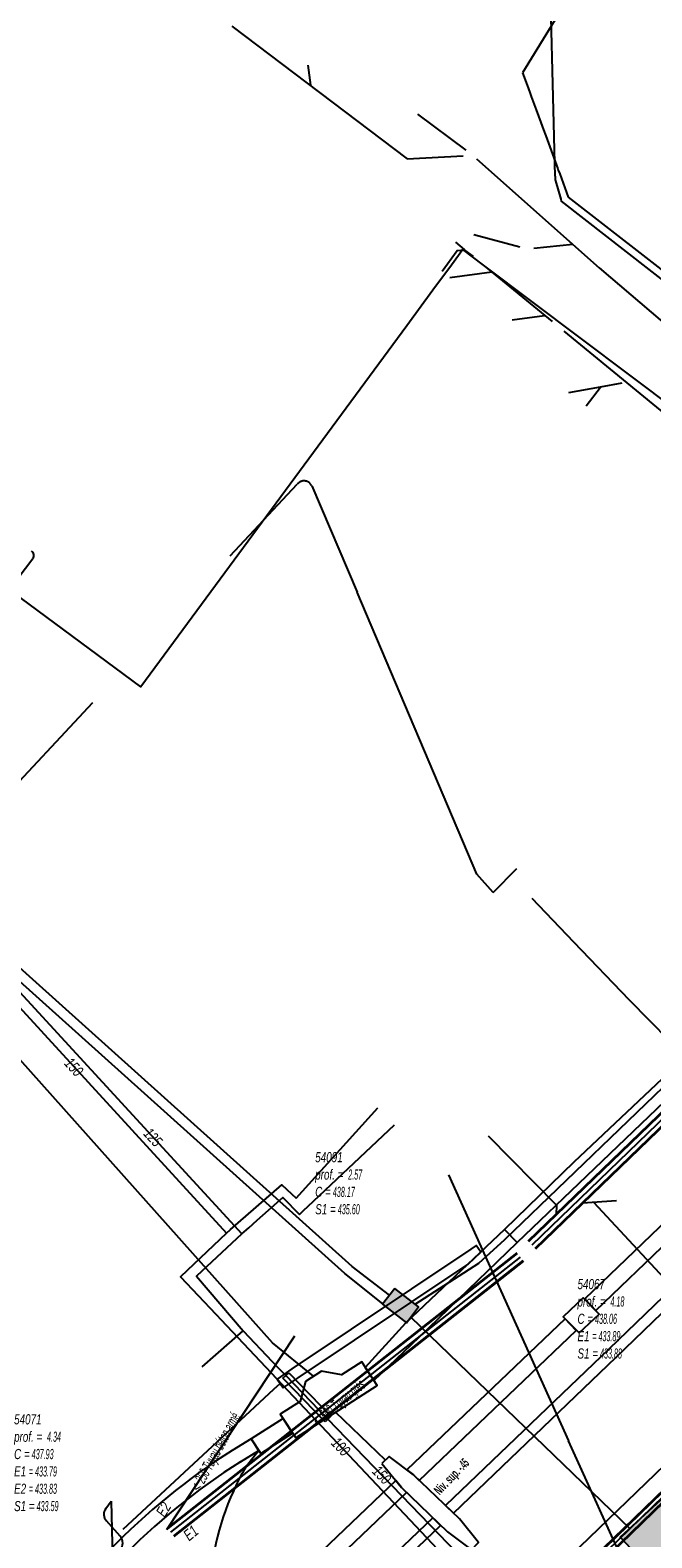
# Model space of a CAD drawing. Header units: metres. Extents: x 2695563 to 2696938, y 1260544 to 1262032.
# Tile 163 of 256: x 2696141 to 2696172, y 1261437 to 1261511. Entities that reach past the tile are written whole.
import ezdxf

# ---------------------------------------------------------------- set-up
doc = ezdxf.new("R2010")
doc.units = ezdxf.units.M
doc.header["$LTSCALE"] = 100
for name, pattern in [('AUSGEZOGEN', [0]), ('STRICHLINIE2_S3', [0.25, 0.15, -0.1]), ('VERDECKT2_S2', [0.18, 0.1, -0.08])]:
    doc.linetypes.add(name, pattern=pattern)
for name, color, linetype in [('Eau portable_Cadastre des conduites_Conduite', 171, 'AUSGEZOGEN'), ('Eau potable_Cadastre des conduites_Conduite_Texte', 171, 'AUSGEZOGEN'), ('Eau potable_Cadastre des conduites_Tube de protection', 171, 'AUSGEZOGEN'), ('EU_Cadastre des conduites', 24, 'AUSGEZOGEN'), ('EU_Cadastre des conduites – Texte', 7, 'AUSGEZOGEN'), ('EU_Cadastre des conduites_Regard normalisé – Texte', 24, 'AUSGEZOGEN'), ('EU_Cadastre des conduites_Texte entrée-sortie', 24, 'AUSGEZOGEN'), ('Gaz_Cadastre des conduites_Conduite', 32, 'AUSGEZOGEN'), ('Gaz_Cadastre des conduites_Conduite_Texte', 32, 'AUSGEZOGEN'), ('Réseau électrique_Cadastre des conduite_Bord du tracé', 1, 'AUSGEZOGEN'), ('Réseau électrique_Cadastre des conduite_Tronçon de tracé', 1, 'AUSGEZOGEN'), ('Réseau électrique_Cadastre des conduites_Ouvrage_Surface-Ligne-Point', 1, 'AUSGEZOGEN'), ('Réseau électrique_Point altimétrique_Texte', 7, 'AUSGEZOGEN'), ('Télécommunications_SW_Cadastre des conduites_Bord du tracé', 94, 'AUSGEZOGEN'), ('Télécommunications_SW_Cadastre des conduites_Ouvrage', 94, 'AUSGEZOGEN')]:
    doc.layers.add(name, color=color, linetype=linetype)
doc.styles.add('ARIAL', font='arial.ttf')
doc.styles.add('ARIALNARROW', font='ARIALN.TTF')
pattern_1 = [(0, (2703955, 1269100), (4050, 4050), [4050, -4050]), (90, (2703955, 1269100), (-4050, 4050), [4050, -4050])]
pattern_2 = [(0, (2708005, 1273150), (6075, 6075), [6075, -6075]), (90, (2708005, 1273150), (-6075, 6075), [6075, -6075])]

# ---------------------------------------------------------------- blocks, each defined once
blk = doc.blocks.new('COMPLEXOBJECT_1808')
at = {"layer": 'Réseau électrique_Cadastre des conduite_Bord du tracé', "color": 1, "linetype": 'AUSGEZOGEN', "transparency": 33554687}
blk.add_line((6143.88, 11436.092), (6144.364, 11435.59), dxfattribs=at)
blk.add_lwpolyline([(6150.404, 11440.5), (6151.313, 11441.058), (6150.947, 11441.654), (6149.998, 11441.072)], dxfattribs=at)
for centre, radius, start, end in [((6167.361, 11413.494), 32.589, 122.19357, 136.09702), ((6167.554, 11413.233), 32.212, 122.16845, 136.04783)]:
    blk.add_arc(centre, radius, start, end, dxfattribs=at)
blk = doc.blocks.new('COMPLEXOBJECT_2170')
at = {"layer": 'Réseau électrique_Cadastre des conduite_Tronçon de tracé', "color": 1, "linetype": 'AUSGEZOGEN', "transparency": 33554687}
for p, q in [((6143.7, 11438.179), (6143.977, 11438.548)), ((6144.417, 11436.814), (6143.74, 11437.563))]:
    blk.add_line(p, q, dxfattribs=at)
for centre, radius, start, end in [((6144.067, 11437.894), 0.465, 142.10619, 225.32439), ((6144.027, 11436.47), 0.52, 317.61739, 41.39336)]:
    blk.add_arc(centre, radius, start, end, dxfattribs=at)
blk = doc.blocks.new('COMPLEXOBJECT_2246')
at = {"layer": 'Réseau électrique_Cadastre des conduite_Tronçon de tracé', "color": 1, "linetype": 'AUSGEZOGEN', "transparency": 33554687}
blk.add_line((6129.262, 11471.272), (6140.081, 11485.41), dxfattribs=at)
for centre, radius, start, end in [((6139.871, 11485.561), 0.259, 324.24692, 58.01634), ((6128.925, 11471.437), 0.375, 234.98047, 333.8722)]:
    blk.add_arc(centre, radius, start, end, dxfattribs=at)
blk = doc.blocks.new('COMPLEXOBJECT_2247')
at = {"layer": 'Réseau électrique_Cadastre des conduite_Tronçon de tracé', "color": 1, "linetype": 'STRICHLINIE2_S3', "transparency": 33554687}
blk.add_line((6153.954, 11489.019), (6156.209, 11483.732), dxfattribs=at)
blk.add_arc((6153.572, 11488.857), 0.415, 23.04748, 144.07949, dxfattribs=at)
blk = doc.blocks.new('COMPLEXOBJECT_2557')
at = {"layer": 'Réseau électrique_Cadastre des conduite_Tronçon de tracé', "color": 1, "linetype": 'AUSGEZOGEN', "transparency": 33554687}
blk.add_line((6151.328, 11441.044), (6151.178, 11441.28), dxfattribs=at)
for centre, radius, start, end in [((6155.813, 11436.802), 6.174, 136.59508, 158.73317), ((6161.254, 11433.8), 12.36, 154.91022, 180.33378)]:
    blk.add_arc(centre, radius, start, end, dxfattribs=at)

msp = doc.modelspace()

# ---------------------------------------------------------------- hatches: boundary and pattern name
at = {"layer": 'Réseau électrique_Cadastre des conduite_Bord du tracé', "lineweight": 18, "transparency": 33554687}
h = msp.add_hatch(dxfattribs=at)
h.set_pattern_fill('MUSTER', color=1, scale=6075, style=0, pattern_type=2)
h.set_pattern_definition(pattern_2)
h.paths.add_polyline_path([(2696169.062, 1261447.834), (2696222.917, 1261499.453), (2696232.576, 1261508.809), (2696232.028, 1261509.392), (2696222.36, 1261500.028), (2696168.509, 1261448.411)], flags=0)
h = msp.add_hatch(dxfattribs=at)
h.set_pattern_fill('MUSTER', color=1, scale=6075, style=0, pattern_type=2)
h.set_pattern_definition(pattern_2)
h.paths.add_polyline_path([(2696233.737, 1261507.571), (2696223.546, 1261497.68), (2696210.075, 1261484.577), (2696201.333, 1261476.347), (2696169.704, 1261445.906), (2696161.583, 1261438.138), (2696161.973, 1261437.763), (2696170.078, 1261445.516), (2696201.705, 1261475.955), (2696210.449, 1261484.187), (2696223.922, 1261497.292), (2696234.107, 1261507.177)], flags=0)
h = msp.add_hatch(dxfattribs=at)
h.set_pattern_fill('MUSTER', color=1, scale=6075, style=0, pattern_type=2)
h.set_pattern_definition(pattern_2)
h.paths.add_polyline_path([(2696165.143, 1261451.211), (2696168.614, 1261454.526), (2696173.266, 1261458.968), (2696177.43, 1261462.972), (2696182.242, 1261467.602), (2696188.876, 1261473.986), (2696193.225, 1261478.203), (2696197.187, 1261482.049), (2696196.437, 1261482.827), (2696192.535, 1261478.908), (2696188.266, 1261474.618), (2696181.633, 1261468.232), (2696176.87, 1261463.552), (2696172.647, 1261459.613), (2696167.964, 1261455.204), (2696164.52, 1261451.86)], flags=0)
h = msp.add_hatch(dxfattribs=at)
h.set_pattern_fill('MUSTER', color=1, scale=6075, style=0, pattern_type=2)
h.set_pattern_definition(pattern_2)
h.paths.add_polyline_path([(2696158.022, 1261444.348), (2696160.263, 1261446.511), (2696165.143, 1261451.211), (2696164.52, 1261451.86), (2696159.599, 1261447.199), (2696157.59, 1261445.007)], flags=0)
h = msp.add_hatch(dxfattribs=at)
h.set_pattern_fill('MUSTER', color=1, scale=6075, style=0, pattern_type=2)
h.set_pattern_definition(pattern_2)
h.paths.add_polyline_path([(2696153.503, 1261443.985), (2696154.242, 1261444.493), (2696162.711, 1261450.146), (2696163.34, 1261450.742), (2696163.106, 1261451.071), (2696162.846, 1261450.886), (2696153.939, 1261444.94), (2696153.197, 1261444.43)], flags=0)
h = msp.add_hatch(dxfattribs=at)
h.set_pattern_fill('MUSTER', color=1, scale=6075, style=0, pattern_type=2)
h.set_pattern_definition(pattern_2)
h.paths.add_polyline_path([(2696160.278, 1261439.392), (2696168.091, 1261446.841), (2696167.539, 1261447.42), (2696159.664, 1261439.912), (2696159.986, 1261439.673)], flags=0)
h = msp.add_hatch(dxfattribs=at)
h.set_pattern_fill('MUSTER', color=1, scale=6075, style=0, pattern_type=2)
h.set_pattern_definition(pattern_2)
h.paths.add_polyline_path([(2696152.384, 1261440.719), (2696153.974, 1261441.732), (2696153.501, 1261442.474), (2696151.912, 1261441.461)], flags=0)
h = msp.add_hatch(dxfattribs=at)
h.set_pattern_fill('MUSTER', color=1, scale=6075, style=0, pattern_type=2)
h.set_pattern_definition(pattern_2)
h.paths.add_polyline_path([(2696145.334, 1261435.4), (2696145.509, 1261435.581), (2696145.686, 1261435.76), (2696145.864, 1261435.937), (2696146.044, 1261436.114), (2696146.225, 1261436.289), (2696146.407, 1261436.462), (2696146.591, 1261436.634), (2696146.776, 1261436.805), (2696146.962, 1261436.974), (2696147.15, 1261437.142), (2696147.339, 1261437.308), (2696147.529, 1261437.473), (2696147.721, 1261437.636), (2696147.914, 1261437.798), (2696148.108, 1261437.959), (2696148.303, 1261438.117), (2696148.5, 1261438.275), (2696148.697, 1261438.43), (2696148.896, 1261438.584), (2696149.096, 1261438.737), (2696149.298, 1261438.888), (2696149.5, 1261439.037), (2696149.704, 1261439.185), (2696149.909, 1261439.332), (2696150.115, 1261439.476), (2696150.322, 1261439.619), (2696150.53, 1261439.761), (2696150.74, 1261439.901), (2696150.95, 1261440.039), (2696151.161, 1261440.175), (2696151.374, 1261440.31), (2696152.283, 1261440.868), (2696151.917, 1261441.464), (2696150.968, 1261440.882), (2696150.753, 1261440.745), (2696150.538, 1261440.607), (2696150.325, 1261440.467), (2696150.113, 1261440.325), (2696149.902, 1261440.181), (2696149.692, 1261440.036), (2696149.484, 1261439.89), (2696149.276, 1261439.741), (2696149.07, 1261439.591), (2696148.865, 1261439.44), (2696148.661, 1261439.287), (2696148.458, 1261439.132), (2696148.256, 1261438.976), (2696148.056, 1261438.818), (2696147.857, 1261438.658), (2696147.659, 1261438.497), (2696147.462, 1261438.335), (2696147.267, 1261438.17), (2696147.073, 1261438.005), (2696146.88, 1261437.838), (2696146.689, 1261437.669), (2696146.499, 1261437.499), (2696146.31, 1261437.327), (2696146.123, 1261437.154), (2696145.937, 1261436.979), (2696145.752, 1261436.803), (2696145.569, 1261436.626), (2696145.387, 1261436.447), (2696145.207, 1261436.267), (2696145.028, 1261436.085), (2696144.85, 1261435.902)], flags=0)
h = msp.add_hatch(dxfattribs=at)
h.set_pattern_fill('MUSTER', color=1, scale=6075, style=0, pattern_type=2)
h.set_pattern_definition(pattern_2)
h.paths.add_polyline_path([(2696158.418, 1261440.222), (2696159.384, 1261439.031), (2696161.676, 1261436.828), (2696162.877, 1261435.938), (2696163.223, 1261436.298), (2696162.277, 1261437.471), (2696159.986, 1261439.673), (2696158.773, 1261440.575)], flags=0)
h = msp.add_hatch(dxfattribs=at)
h.set_pattern_fill('MUSTER', color=1, scale=6075, style=0, pattern_type=2)
h.set_pattern_definition(pattern_2)
h.paths.add_polyline_path([(2696100.635, 1261382.048), (2696147.899, 1261427.591), (2696159.64, 1261438.784), (2696159.384, 1261439.031), (2696159.103, 1261439.377), (2696147.346, 1261428.168), (2696100.08, 1261382.624)], flags=0)
h = msp.add_hatch(dxfattribs=at)
h.set_pattern_fill('MUSTER', color=1, scale=6075, style=0, pattern_type=2)
h.set_pattern_definition(pattern_2)
h.paths.add_polyline_path([(2696148.263, 1261424.144), (2696159.86, 1261435.742), (2696161.337, 1261437.155), (2696160.947, 1261437.529), (2696159.482, 1261436.128), (2696147.881, 1261424.526)], flags=0)
at = {"layer": 'Réseau électrique_Cadastre des conduites_Ouvrage_Surface-Ligne-Point', "lineweight": 18, "transparency": 33554687}
h = msp.add_hatch(dxfattribs=at)
h.set_pattern_fill('MUSTER', color=1, scale=4050, style=0, pattern_type=2)
h.set_pattern_definition(pattern_1)
h.paths.add_polyline_path([(2696168.236, 1261446.722), (2696169.233, 1261447.646), (2696168.438, 1261448.464), (2696167.441, 1261447.516)], flags=0)
h = msp.add_hatch(dxfattribs=at)
h.set_pattern_fill('MUSTER', color=1, scale=4050, style=0, pattern_type=2)
h.set_pattern_definition(pattern_1)
h.paths.add_polyline_path([(2696154.129, 1261441.506), (2696158.178, 1261444.11), (2696157.414, 1261445.277), (2696156.411, 1261444.635), (2696155.408, 1261444.823), (2696154.606, 1261444.309), (2696154.352, 1261443.317), (2696153.36, 1261442.679)], flags=0)
at = {"layer": 'Télécommunications_SW_Cadastre des conduites_Ouvrage', "transparency": 33554687}
for points in [[(2696159.057, 1261448.935), (2696158.446, 1261448.144), (2696159.633, 1261447.227), (2696160.244, 1261448.018)], [(2696173.292, 1261439.34), (2696170.276, 1261436.561), (2696171.615, 1261435.144), (2696174.631, 1261437.922)]]:
    msp.add_hatch(color=7, dxfattribs=at).paths.add_polyline_path(points)

# ---------------------------------------------------------------- linework, layer by layer
at = {"layer": 'Eau portable_Cadastre des conduites_Conduite', "color": 7, "linetype": 'AUSGEZOGEN', "transparency": 33554687}
for p, q in [((2696167.686, 1261503.194), (2696188.595, 1261486.952)), ((2696149.472, 1261445.034), (2696151.503, 1261446.818))]:
    msp.add_line(p, q, dxfattribs=at)
for points in [[(2696162.92, 1261515.59), (2696163.177, 1261515.384), (2696163.423, 1261515.188), (2696163.579, 1261515.064), (2696167.15, 1261512.21), (2696165.42, 1261509.36)], [(2696165.42, 1261509.36), (2696165.689, 1261508.628), (2696165.794, 1261508.343), (2696165.849, 1261508.193), (2696166.09, 1261507.536), (2696166.322, 1261506.907), (2696166.46, 1261506.531), (2696166.57, 1261506.231), (2696167.169, 1261504.602), (2696167.193, 1261504.537), (2696167.265, 1261504.339), (2696167.686, 1261503.194)], [(2696241.214, 1261506.434), (2696240.53, 1261505.774), (2696204.419, 1261470.927), (2696165.915, 1261433.824), (2696164.949, 1261432.893)], [(2696128.648, 1261474.504), (2696139.45, 1261464.684), (2696151.45, 1261451.641), (2696149.187, 1261449.54), (2696151.503, 1261446.818), (2696152.96, 1261445.296), (2696153.299, 1261444.942)], [(2696154.316, 1261452.612), (2696154.533, 1261452.817), (2696154.734, 1261453.007), (2696159.04, 1261457.068)], [(2696151.45, 1261451.641), (2696151.793, 1261451.947), (2696152.212, 1261452.32), (2696153.481, 1261453.449), (2696154.316, 1261452.612)], [(2696164.949, 1261432.893), (2696164.483, 1261433.376), (2696155.731, 1261442.441), (2696153.634, 1261444.606), (2696153.299, 1261444.942)]]:
    msp.add_lwpolyline(points, dxfattribs=at)
at = {"layer": 'Eau potable_Cadastre des conduites_Tube de protection', "color": 7, "linetype": 'VERDECKT2_S2', "transparency": 33554687}
msp.add_lwpolyline([(2696153.778, 1261444.745), (2696155.875, 1261442.58), (2696155.587, 1261442.302), (2696153.49, 1261444.467), (2696153.778, 1261444.745)], close=True, dxfattribs=at)
at = {"layer": 'EU_Cadastre des conduites', "color": 24, "linetype": 'AUSGEZOGEN', "transparency": 33554687}
for p, q in [((2696154.726, 1261509.745), (2696154.856, 1261508.749)), ((2696160.186, 1261507.314), (2696162.595, 1261505.527)), ((2696162.989, 1261501.33), (2696165.279, 1261500.723)), ((2696162.072, 1261500.953), (2696162.513, 1261500.578)), ((2696162.514, 1261500.575), (2696162.951, 1261500.243)), ((2696165.979, 1261500.652), (2696167.925, 1261500.844)), ((2696163.506, 1261499.779), (2696166.897, 1261497.002)), ((2696161.801, 1261499.195), (2696163.889, 1261499.469)), ((2696164.904, 1261497.09), (2696166.502, 1261497.302)), ((2696167.469, 1261496.531), (2696187.179, 1261480.332)), ((2696167.722, 1261493.469), (2696169.301, 1261493.752)), ((2696168.585, 1261492.806), (2696169.293, 1261493.748)), ((2696169.301, 1261493.752), (2696170.382, 1261493.951)), ((2696170.093, 1261453.284), (2696168.396, 1261453.176)), ((2696178.442, 1261443.008), (2696168.969, 1261453.207)), ((2696154.069, 1261446.558), (2696147.688, 1261436.93))]:
    msp.add_line(p, q, dxfattribs=at)
at = {"layer": 'EU_Cadastre des conduites', "linetype": 'AUSGEZOGEN', "transparency": 33554687}
for p, q in [((2696196.127, 1261480.641), (2696165.686, 1261451.281)), ((2696196.14, 1261480.627), (2696165.699, 1261451.267)), ((2696196.154, 1261480.613), (2696165.713, 1261451.253)), ((2696196.474, 1261480.281), (2696166.033, 1261450.921)), ((2696196.488, 1261480.267), (2696166.047, 1261450.907)), ((2696196.501, 1261480.253), (2696166.06, 1261450.893)), ((2696165.126, 1261450.707), (2696147.731, 1261437.023)), ((2696165.138, 1261450.691), (2696147.743, 1261437.007)), ((2696165.151, 1261450.676), (2696147.756, 1261436.992)), ((2696165.435, 1261450.314), (2696148.04, 1261436.63)), ((2696165.448, 1261450.299), (2696148.053, 1261436.615)), ((2696165.46, 1261450.283), (2696148.065, 1261436.599))]:
    msp.add_line(p, q, dxfattribs=at)
at = {"layer": 'EU_Cadastre des conduites', "color": 255, "transparency": 33554687}
for p, q in [((2696196.314, 1261480.447), (2696165.873, 1261451.087)), ((2696165.293, 1261450.495), (2696147.898, 1261436.811))]:
    msp.add_line(p, q, dxfattribs=at)
at = {"layer": 'EU_Cadastre des conduites', "color": 24, "linetype": 'AUSGEZOGEN', "transparency": 33554687}
for points in [[(2696150.945, 1261511.693), (2696159.679, 1261505.089), (2696162.466, 1261505.239)], [(2696163.127, 1261505.097), (2696169.231, 1261499.681), (2696189.578, 1261482.342)], [(2696161.418, 1261499.505), (2696162.168, 1261500.534), (2696162.513, 1261500.571)], [(2696163.712, 1261456.515), (2696167.11, 1261453.074), (2696167.086, 1261452.613)]]:
    msp.add_lwpolyline(points, dxfattribs=at)
at = {"layer": 'Gaz_Cadastre des conduites_Conduite', "linetype": 'AUSGEZOGEN', "transparency": 33554687}
for p, q in [((2696168.918, 1261435.515), (2696194.194, 1261460.051)), ((2696168.936, 1261435.498), (2696194.212, 1261460.034)), ((2696168.953, 1261435.48), (2696194.229, 1261460.016)), ((2696169.197, 1261435.228), (2696194.473, 1261459.764)), ((2696169.214, 1261435.21), (2696194.49, 1261459.746)), ((2696169.232, 1261435.193), (2696194.508, 1261459.729))]:
    msp.add_line(p, q, dxfattribs=at)
at = {"layer": 'Gaz_Cadastre des conduites_Conduite', "color": 255, "linetype": 'AUSGEZOGEN', "transparency": 33554687}
msp.add_line((2696169.075, 1261435.354), (2696194.351, 1261459.89), dxfattribs=at)
at = {"layer": 'Gaz_Cadastre des conduites_Conduite', "color": 32, "linetype": 'AUSGEZOGEN', "transparency": 33554687}
for points in [[(2696167.042, 1261504.229), (2696166.72, 1261516.71), (2696160.18, 1261521.696), (2696157.226, 1261517.95)], [(2696099.197, 1261506.761), (2696099.897, 1261499.9), (2696139.066, 1261464.321), (2696150.68, 1261451.678), (2696148.393, 1261449.512), (2696150.157, 1261447.646), (2696150.427, 1261447.361)], [(2696167.042, 1261504.229), (2696167.047, 1261504.054), (2696167.095, 1261503.881), (2696167.284, 1261503.197), (2696167.314, 1261503.09), (2696167.343, 1261502.984), (2696188.019, 1261486.874)], [(2696154.154, 1261453.416), (2696154.468, 1261453.764), (2696158.221, 1261457.918)], [(2696150.68, 1261451.678), (2696150.884, 1261451.856), (2696153.441, 1261454.089), (2696153.924, 1261453.633), (2696154.154, 1261453.416)], [(2696165.27, 1261431.66), (2696164.99, 1261431.957), (2696164.783, 1261432.175), (2696163.293, 1261433.751), (2696163.087, 1261433.969), (2696161.407, 1261435.746), (2696160.936, 1261436.244), (2696150.427, 1261447.361)]]:
    msp.add_lwpolyline(points, dxfattribs=at)
at = {"layer": 'Réseau électrique_Cadastre des conduite_Bord du tracé', "color": 1, "linetype": 'AUSGEZOGEN', "transparency": 33554687}
for points in [[(2696169.062, 1261447.834), (2696222.917, 1261499.453), (2696232.576, 1261508.809), (2696232.028, 1261509.392), (2696222.36, 1261500.028), (2696168.509, 1261448.411), (2696169.062, 1261447.834)], [(2696233.737, 1261507.571), (2696223.546, 1261497.68), (2696210.075, 1261484.577), (2696201.333, 1261476.347), (2696169.704, 1261445.906), (2696161.583, 1261438.138), (2696161.973, 1261437.763), (2696170.078, 1261445.516), (2696201.705, 1261475.955), (2696210.449, 1261484.187), (2696223.922, 1261497.292), (2696234.107, 1261507.177), (2696233.737, 1261507.571)], [(2696165.143, 1261451.211), (2696168.614, 1261454.526), (2696173.266, 1261458.968), (2696177.43, 1261462.972), (2696182.242, 1261467.602), (2696188.876, 1261473.986), (2696193.225, 1261478.203), (2696197.187, 1261482.049), (2696196.437, 1261482.827), (2696192.535, 1261478.908), (2696188.266, 1261474.618), (2696181.633, 1261468.232), (2696176.87, 1261463.552), (2696172.647, 1261459.613), (2696167.964, 1261455.204), (2696164.52, 1261451.86), (2696165.143, 1261451.211)], [(2696158.022, 1261444.348), (2696160.263, 1261446.511), (2696165.143, 1261451.211), (2696164.52, 1261451.86), (2696159.599, 1261447.199), (2696157.59, 1261445.007), (2696158.022, 1261444.348)], [(2696153.503, 1261443.985), (2696154.242, 1261444.493), (2696162.711, 1261450.146), (2696163.34, 1261450.742), (2696163.106, 1261451.071), (2696162.846, 1261450.886), (2696153.939, 1261444.94), (2696153.197, 1261444.43), (2696153.503, 1261443.985)], [(2696160.278, 1261439.392), (2696168.091, 1261446.841), (2696167.539, 1261447.42), (2696159.664, 1261439.912), (2696159.986, 1261439.673), (2696160.278, 1261439.392)], [(2696152.384, 1261440.719), (2696153.974, 1261441.732), (2696153.501, 1261442.474), (2696151.912, 1261441.461), (2696152.384, 1261440.719)], [(2696158.418, 1261440.222), (2696159.384, 1261439.031), (2696161.676, 1261436.828), (2696162.877, 1261435.938), (2696163.223, 1261436.298), (2696162.277, 1261437.471), (2696159.986, 1261439.673), (2696158.773, 1261440.575), (2696158.418, 1261440.222)], [(2696100.635, 1261382.048), (2696147.899, 1261427.591), (2696159.64, 1261438.784), (2696159.384, 1261439.031), (2696159.103, 1261439.377), (2696147.346, 1261428.168), (2696100.08, 1261382.624), (2696100.635, 1261382.048)], [(2696148.263, 1261424.144), (2696159.86, 1261435.742), (2696161.337, 1261437.155), (2696160.947, 1261437.529), (2696159.482, 1261436.128), (2696147.881, 1261424.526), (2696148.263, 1261424.144)]]:
    msp.add_lwpolyline(points, close=True, dxfattribs=at)
at = {"layer": 'Réseau électrique_Cadastre des conduite_Tronçon de tracé', "color": 1, "linetype": 'STRICHLINIE2_S3', "transparency": 33554687}
msp.add_line((2696133.762, 1261467.129), (2696154.206, 1261488.91), dxfattribs=at)
at = {"layer": 'Réseau électrique_Cadastre des conduite_Tronçon de tracé', "color": 1, "linetype": 'AUSGEZOGEN', "transparency": 33554687}
for p, q in [((2696163.95, 1261468.624), (2696165.133, 1261469.813)), ((2696158.596, 1261440.398), (2696156.114, 1261442.783)), ((2696171.732, 1261432.478), (2696167.711, 1261441.362)), ((2696144.947, 1261438.358), (2696145.366, 1261419.485))]:
    msp.add_line(p, q, dxfattribs=at)
for points in [[(2696163.95, 1261468.624), (2696163.142, 1261469.522), (2696157.179, 1261483.542)], [(2696155.007, 1261444.566), (2696152.965, 1261446.223), (2696138.06, 1261462.92)], [(2696145.541, 1261436.96), (2696153.033, 1261443.929), (2696153.35, 1261444.208)]]:
    msp.add_lwpolyline(points, dxfattribs=at)
at = {"layer": 'Réseau électrique_Cadastre des conduites_Ouvrage_Surface-Ligne-Point', "color": 1, "linetype": 'AUSGEZOGEN', "transparency": 33554687}
msp.add_line((2696161.732, 1261454.575), (2696167.711, 1261441.362), dxfattribs=at)
for points in [[(2696168.236, 1261446.722), (2696169.233, 1261447.646), (2696168.438, 1261448.464), (2696167.441, 1261447.516), (2696168.236, 1261446.722)], [(2696154.129, 1261441.506), (2696158.178, 1261444.11), (2696157.414, 1261445.277), (2696156.411, 1261444.635), (2696155.408, 1261444.823), (2696154.606, 1261444.309), (2696154.352, 1261443.317), (2696153.36, 1261442.679), (2696154.129, 1261441.506)]]:
    msp.add_lwpolyline(points, close=True, dxfattribs=at)
at = {"layer": 'Télécommunications_SW_Cadastre des conduites_Bord du tracé', "color": 94, "linetype": 'AUSGEZOGEN', "transparency": 33554687}
msp.add_line((2696159.848, 1261447.505), (2696170.748, 1261436.996), dxfattribs=at)
for points in [[(2696158.463, 1261448.166), (2696156.574, 1261449.684), (2696131.382, 1261472.27), (2696125.97, 1261477.255), (2696101.479, 1261499.81), (2696100.457, 1261500.751), (2696098.581, 1261502.519)], [(2696175.569, 1261490.721), (2696163.467, 1261499.81), (2696162.443, 1261500.579), (2696161.876, 1261499.81), (2696160.959, 1261498.567), (2696159.654, 1261496.796), (2696146.418, 1261478.849), (2696139.577, 1261483.894), (2696134.26, 1261486.634)], [(2696158.796, 1261448.598), (2696156.935, 1261450.03), (2696131.68, 1261472.671)], [(2696173.737, 1261460.212), (2696170.74, 1261463.266), (2696167.971, 1261466.154), (2696165.895, 1261468.319)], [(2696160.08, 1261448.145), (2696163.247, 1261450.182), (2696164.539, 1261451.363), (2696173.737, 1261460.212)]]:
    msp.add_lwpolyline(points, dxfattribs=at)
at = {"layer": 'Télécommunications_SW_Cadastre des conduites_Ouvrage', "color": 94, "transparency": 33554687}
for points in [[(2696159.057, 1261448.935), (2696158.446, 1261448.144), (2696159.633, 1261447.227), (2696160.244, 1261448.018), (2696159.057, 1261448.935)], [(2696173.292, 1261439.34), (2696170.276, 1261436.561), (2696171.615, 1261435.144), (2696174.631, 1261437.922), (2696173.292, 1261439.34)]]:
    msp.add_lwpolyline(points, close=True, dxfattribs=at)

# ---------------------------------------------------------------- block references
at = {"layer": 'Réseau électrique_Cadastre des conduite_Bord du tracé', "color": 1, "linetype": 'AUSGEZOGEN', "lineweight": -3, "transparency": 33554687}
msp.add_blockref('COMPLEXOBJECT_1808', (2690000.97, 1249999.81), dxfattribs=at)
at = {"layer": 'Réseau électrique_Cadastre des conduite_Tronçon de tracé', "color": 1, "linetype": 'STRICHLINIE2_S3', "lineweight": -3, "transparency": 33554687}
msp.add_blockref('COMPLEXOBJECT_2247', (2690000.97, 1249999.81), dxfattribs=at)
at = {"layer": 'Réseau électrique_Cadastre des conduite_Tronçon de tracé', "color": 1, "linetype": 'AUSGEZOGEN', "lineweight": -3, "transparency": 33554687}
for name in ['COMPLEXOBJECT_2246', 'COMPLEXOBJECT_2557', 'COMPLEXOBJECT_2170']:
    msp.add_blockref(name, (2690000.97, 1249999.81), dxfattribs=at)

# ---------------------------------------------------------------- texts
at = {"layer": 'Eau potable_Cadastre des conduites_Conduite_Texte', "color": 7, "transparency": 33554687, "char_height": 0.55426, "width": 1.10014, "attachment_point": 5, "style": 'ARIAL'}
for s, insert, rotation in [('\\A1;{\\fArial|i1|b0;\\H0.554263;\\W0.700000;\\C7;125}\\P', (2696147.021, 1261456.446), 312.6159), ('\\A1;{\\fArial|i1|b0;\\H0.554263;\\W0.700000;\\C7;150}\\P', (2696158.409, 1261439.659), 313.9929)]:
    msp.add_mtext(s, dxfattribs=dict(at, insert=insert, rotation=rotation))
at = {"layer": 'EU_Cadastre des conduites – Texte', "color": 24, "transparency": 33554687, "char_height": 0.55705, "width": 6, "attachment_point": 5, "style": 'ARIAL'}
for s, insert, rotation in [('\\A1;{\\fArial|b0|i1|c0|p34;\\W0.7;< \\W0.49;500 Tuyau grès}', (2696156.316, 1261443.197), 39.8475), ('\\A1;{\\fArial|b0|i1|c0|p34;\\W0.7;< \\W0.49;250 Tuyau béton armé}', (2696150.203, 1261440.769), 61.479)]:
    msp.add_mtext(s, dxfattribs=dict(at, insert=insert, rotation=rotation))
at = {"layer": 'EU_Cadastre des conduites_Regard normalisé – Texte', "color": 24, "transparency": 33554687, "char_height": 0.50641, "attachment_point": 1, "line_spacing_factor": 1.024096, "style": 'ARIAL'}
for s, insert, width in [('\\A1;{\\fArial|b0|i1|c0|p34;\\W0.69709;54091}\\P{\\fArial|b0|i1|c0|p34;\\H0.99721x;\\W0.69709;prof. = \\W0.48796; 2.57}\\P{\\fArial|b0|i1|c0|p34;\\H0.99721x;\\W0.69709;C =\\W0.48796; 438.17}\\P{\\fArial|b0|i1|c0|p34;\\H0.99721x;\\W0.69709;S1 =\\W0.48796; 435.60}', (2696155.096, 1261455.712), 2.8452), ('\\A1;{\\fArial|b0|i1|c0|p34;\\W0.69532;54067}\\P{\\fArial|b0|i1|c0|p34;\\H0.99721x;\\W0.69532;prof. = \\W0.48672; 4.18}\\P{\\fArial|b0|i1|c0|p34;\\H0.99721x;\\W0.69532;C =\\W0.48672; 438.06}\\P{\\fArial|b0|i1|c0|p34;\\H0.99721x;\\W0.69532;E1 \\W0.48672;= 433.89}\\P{\\fArial|b0|i1|c0|p34;\\H0.99721x;\\W0.69532;S1 =\\W0.48672; 433.88}', (2696168.15, 1261449.403), 2.8414), ('\\A1;{\\fArial|b0|i1|c0|p34;\\W0.69464;54071}\\P{\\fArial|b0|i1|c0|p34;\\H0.99721x;\\W0.69464;prof. = \\W0.48625; 4.34}\\P{\\fArial|b0|i1|c0|p34;\\H0.99721x;\\W0.69464;C =\\W0.48625; 437.93}\\P{\\fArial|b0|i1|c0|p34;\\H0.99721x;\\W0.69464;E1 \\W0.48625;= 433.79}\\P{\\fArial|b0|i1|c0|p34;\\H0.99721x;\\W0.69464;E2 \\W0.48625;= 433.83}\\P{\\fArial|b0|i1|c0|p34;\\H0.99721x;\\W0.69464;S1 =\\W0.48625; 433.59}', (2696140.11, 1261442.679), 2.83518)]:
    msp.add_mtext(s, dxfattribs=dict(at, insert=insert, width=width))
at = {"layer": 'EU_Cadastre des conduites_Texte entrée-sortie', "color": 24, "transparency": 33554687, "char_height": 0.55705, "attachment_point": 7, "style": 'ARIAL'}
for s, insert, width, rotation in [('\\A1;{\\fArial|i1|b0;\\H0.557054;\\W0.700000;\\C24;E2}\\P', (2696147.616, 1261437.518), 0.86376, 59.4189), ('\\A1;{\\fArial|i1|b0;\\H0.557054;\\W0.700000;\\C24;E1}\\P', (2696148.823, 1261436.349), 0.85544, 39.2094)]:
    msp.add_mtext(s, dxfattribs=dict(at, insert=insert, width=width, rotation=rotation))
at = {"layer": 'Gaz_Cadastre des conduites_Conduite_Texte', "color": 32, "transparency": 33554687, "char_height": 0.55825, "width": 1.10806, "attachment_point": 5, "style": 'ARIAL'}
for s, insert, rotation in [('\\A1;{\\fArial|i1|b0;\\H0.558250;\\W0.700000;\\C32;150}\\P', (2696143.084, 1261459.939), 312.5718), ('\\A1;{\\fArial|i1|b0;\\H0.558250;\\W0.700000;\\C32;100}\\P', (2696156.371, 1261441.065), 313.3917)]:
    msp.add_mtext(s, dxfattribs=dict(at, insert=insert, rotation=rotation))
at = {"layer": 'Réseau électrique_Point altimétrique_Texte', "color": 1, "transparency": 33554687, "insert": (2696161.172, 1261438.748), "char_height": 0.45675, "width": 6, "attachment_point": 4, "rotation": 46.143, "style": 'ARIALNARROW'}
msp.add_mtext('\\A1;{\\fArial Narrow|b1|i0|c0|p34;\\H1x;\\W0.7;Niv. sup. \\W0.49;-.45}', dxfattribs=at)

doc.saveas('drawing.dxf')
